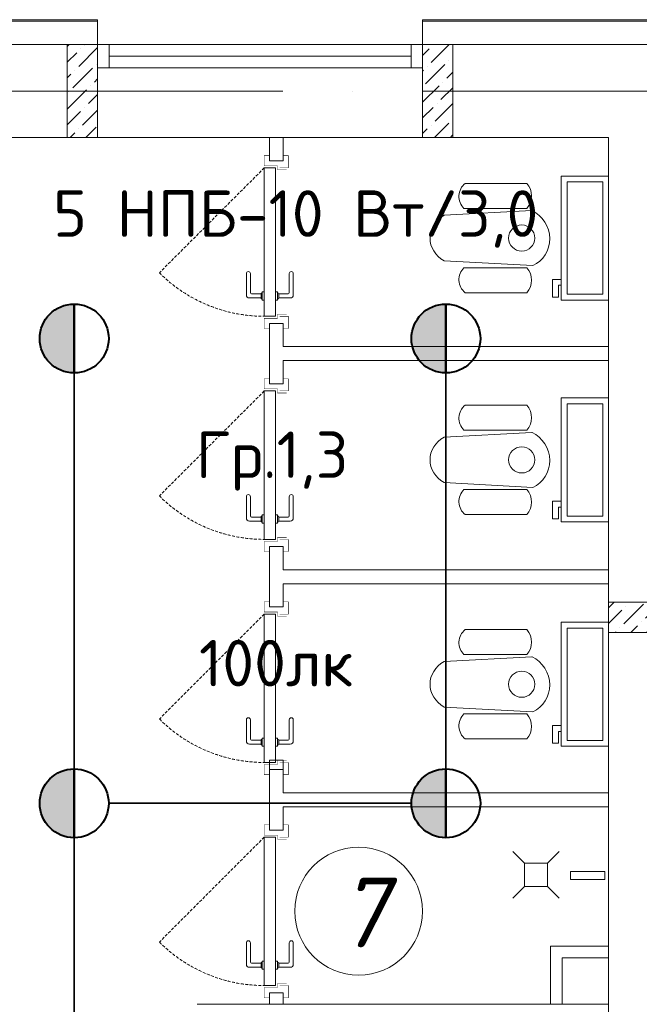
# Model space of a CAD drawing. Header units: millimetres. Extents: x 1114507 to 93926427, y 174473 to 817039.
# Tile 148 of 256: x 1492626 to 1495293, y 778495 to 782732. Entities that reach past the tile are written whole.
import ezdxf

# ---------------------------------------------------------------- set-up
doc = ezdxf.new("R2010")
doc.units = ezdxf.units.MM
for name, pattern in [('ACAD_ISO05W100', [33, 24, -3, 0, -3, 0, -3]), ('ACAD_ISO10W100', [18, 12, -3, 0, -3]), ('Beruniy Xref$0$DASHED', [19.05, 12.7, -6.35])]:
    doc.linetypes.add(name, pattern=pattern)
for name, color, linetype, lineweight in [('expl', 234, 'Continuous', 13), ('ось', 252, 'ACAD_ISO05W100', 25), ('размеры', 12, 'Continuous', 15), ('Сантехника', 150, 'Continuous', 13)]:
    doc.layers.add(name, color=color, linetype=linetype, lineweight=lineweight)
doc.layers.add('АСО-стены кирпич 380 мм', color=7, linetype='Continuous', lineweight=35, true_color=0x745739)
doc.styles.add('ISOCPEUR 1', font='isocpeur.TTF')
doc.styles.get("Standard").update_dxf_attribs({"font": 'isocpeui.ttf'})
doc.styles.add('Суннат', font='ariali.ttf', dxfattribs={"height": 250})

# ---------------------------------------------------------------- blocks, each defined once
blk = doc.blocks.new('blok1qavmak')
at = {"lineweight": 0, "ltscale": 100}
h = blk.add_hatch(dxfattribs=at)
h.set_pattern_fill('ANSI36', color=256, scale=15, style=0)
h.set_pattern_definition([(45, (579291.36, -595951.81), (25.2569703, 92.6088912), [119.0625, -23.8125, 0, -23.8125])])
h.paths.add_polyline_path([(1495560.8, 780225.1), (1495560.8, 780095.1), (1495160.8, 780095.1), (1495160.8, 780225.1)])
at = {"color": 252, "lineweight": 0, "ltscale": 100}
for p, q in [((1492960.8, 782732.1), (1491653.8, 782732.1)), ((1492960.8, 782625.1), (1492960.8, 782732.1)), ((1496560.8, 782732.1), (1494360.8, 782732.1)), ((1494360.8, 782625.1), (1494360.8, 782732.1))]:
    blk.add_line(p, q, dxfattribs=at)
at = {"color": 32, "lineweight": 0, "ltscale": 100}
for p, q in [((1492960.8, 782725.1), (1491660.8, 782725.1)), ((1496560.8, 782725.1), (1494360.8, 782725.1))]:
    blk.add_line(p, q, dxfattribs=at)
at = {"lineweight": 0, "ltscale": 100}
for p, q in [((1492960.8, 782625.1), (1491760.8, 782625.1)), ((1492960.8, 782225.1), (1492960.8, 782625.1)), ((1496560.8, 782625.1), (1494360.8, 782625.1)), ((1494360.8, 782225.1), (1494360.8, 782625.1)), ((1492960.8, 782225.1), (1492160.8, 782225.1)), ((1494360.8, 782225.1), (1492960.8, 782225.1)), ((1495160.8, 782225.1), (1494360.8, 782225.1)), ((1495160.8, 776325.1), (1495160.8, 782225.1)), ((1494960.8, 778495.1), (1494960.8, 778695.1)), ((1494960.8, 778695.1), (1495160.8, 778695.1)), ((1495160.8, 778695.1), (1495160.8, 778495.1)), ((1493390.8, 778495.1), (1495160.8, 778495.1)), ((1495160.8, 778495.1), (1494960.8, 778495.1))]:
    blk.add_line(p, q, dxfattribs=at)
at = {"linetype": 'Continuous', "lineweight": 0, "ltscale": 100}
for p, q in [((1492830.8, 782616.6, 0), (1492839.4, 782625.1, 0)), ((1492905.5, 782623.9, 0), (1492906.7, 782625.1, 0)), ((1494397.6, 782548.1, 0), (1494474.7, 782625.1, 0)), ((1494406.1, 782623.9, 0), (1494406.1, 782623.9, 0)), ((1492830.8, 782549.2, 0), (1492871.8, 782590.2, 0)), ((1492880.2, 782531.3, 0), (1492960.8, 782611.9, 0)), ((1492888.6, 782607, 0), (1492888.6, 782607, 0)), ((1494360.8, 782578.7, 0), (1494389.2, 782607, 0)), ((1494490.2, 782573.3, 0), (1494490.8, 782573.9, 0)), ((1492956, 782539.7, 0), (1492956, 782539.7, 0)), ((1494372.4, 782455.5, 0), (1494456.6, 782539.7, 0)), ((1494473.4, 782556.5, 0), (1494473.4, 782556.5, 0)), ((1492830.8, 782481.9, 0), (1492846.5, 782497.6, 0)), ((1492855, 782438.6, 0), (1492939.1, 782522.8, 0)), ((1492863.4, 782514.4, 0), (1492863.4, 782514.4, 0)), ((1494360.8, 782511.3, 0), (1494364, 782514.4, 0)), ((1494380.8, 782531.3, 0), (1494380.8, 782531.3, 0)), ((1494465, 782480.7, 0), (1494490.8, 782506.6, 0)), ((1492930.7, 782447.1, 0), (1492930.7, 782447.1, 0)), ((1492947.6, 782463.9, 0), (1492960.8, 782477.2, 0)), ((1494360.8, 782376.6, 0), (1494431.3, 782447.1, 0)), ((1494448.2, 782463.9, 0), (1494448.2, 782463.9, 0)), ((1492830.8, 782347.2, 0), (1492913.9, 782430.2, 0)), ((1492838.1, 782421.8, 0), (1492838.1, 782421.8, 0)), ((1492922.3, 782371.3, 0), (1492960.8, 782409.8, 0)), ((1494439.7, 782388.1, 0), (1494490.8, 782439.2, 0)), ((1494414.5, 782295.5, 0), (1494490.8, 782371.9, 0)), ((1494422.9, 782371.3, 0), (1494422.9, 782371.3, 0)), ((1492830.8, 782279.8, 0), (1492888.6, 782337.6, 0)), ((1492897, 782278.7, 0), (1492960.8, 782342.5, 0)), ((1492905.5, 782354.5, 0), (1492905.5, 782354.5, 0)), ((1494360.8, 782309.2, 0), (1494406.1, 782354.5, 0)), ((1494397.6, 782278.7, 0), (1494397.6, 782278.7, 0)), ((1494411.4, 782225.1, 0), (1494473.4, 782287.1, 0)), ((1494490.2, 782303.9, 0), (1494490.2, 782303.9, 0)), ((1492843.5, 782225.1, 0), (1492863.4, 782245, 0)), ((1492880.2, 782261.8, 0), (1492880.2, 782261.8, 0)), ((1492910.8, 782225.1, 0), (1492956, 782270.3, 0)), ((1494360.8, 782241.9, 0), (1494380.8, 782261.8, 0)), ((1494481.8, 782228.2, 0), (1494490.8, 782237.2, 0))]:
    blk.add_line(p, q, dxfattribs=at)
at = {"color": 5, "lineweight": 0}
for p, q in [((1493010.8, 782625.1), (1492960.8, 782625.1)), ((1492960.8, 782625.1), (1492960.8, 782525.1)), ((1494310.8, 782625.1), (1493010.8, 782625.1)), ((1493010.8, 782525.1), (1493010.8, 782625.1)), ((1494310.8, 782525.1), (1494310.8, 782625.1)), ((1494310.8, 782625.1), (1494360.8, 782625.1)), ((1494360.8, 782625.1), (1494360.8, 782525.1)), ((1494310.8, 782575.1), (1493010.8, 782575.1)), ((1492960.8, 782525.1), (1493010.8, 782525.1)), ((1494310.8, 782525.1), (1493010.8, 782525.1)), ((1494360.8, 782525.1), (1494310.8, 782525.1))]:
    blk.add_line(p, q, dxfattribs=at)
at = {"color": 1, "linetype": 'ACAD_ISO10W100', "lineweight": 0, "ltscale": 100}
blk.add_line((1518960.8, 782425.1), (1491960.8, 782425.1), dxfattribs=at)
at = {"color": 0, "lineweight": 0}
for p, q in [((1493700.8, 782125.1), (1493760.8, 782125.1)), ((1493602, 781547.6), (1493602, 781639.5)), ((1493619.5, 781639.5), (1493619.5, 781556.4)), ((1493786.6, 781639.5), (1493786.6, 781556.4)), ((1493804.1, 781547.6), (1493804.1, 781639.5)), ((1493679, 781560.7), (1493670.2, 781560.7)), ((1493670.2, 781560.7), (1493670.2, 781525.7)), ((1493679, 781525.7), (1493679, 781560.7)), ((1493727.1, 781560.7), (1493735.8, 781560.7)), ((1493735.8, 781560.7), (1493735.8, 781525.7)), ((1493665, 781534.5), (1493615.1, 781534.5)), ((1493623.9, 781552), (1493665, 781552)), ((1493665, 781534.5), (1493665, 781552)), ((1493669.3, 781556.4), (1493670.2, 781556.4)), ((1493670.2, 781530.1), (1493669.3, 781530.1)), ((1493670.2, 781525.7), (1493679, 781525.7)), ((1493735.8, 781525.7), (1493727.1, 781525.7)), ((1493736.7, 781556.4), (1493735.8, 781556.4)), ((1493735.8, 781530.1), (1493736.7, 781530.1)), ((1493782.2, 781552), (1493741.1, 781552)), ((1493741.1, 781534.5), (1493741.1, 781552)), ((1493741.1, 781534.5), (1493790.9, 781534.5)), ((1493700.8, 781425.1), (1493760.8, 781425.1)), ((1493700.8, 781165.1), (1493760.8, 781165.1)), ((1493602, 780587.6), (1493602, 780679.5)), ((1493619.5, 780679.5), (1493619.5, 780596.4)), ((1493786.6, 780679.5), (1493786.6, 780596.4)), ((1493804.1, 780587.6), (1493804.1, 780679.5)), ((1493623.9, 780592), (1493665, 780592)), ((1493665, 780574.5), (1493665, 780592)), ((1493669.3, 780596.4), (1493670.2, 780596.4)), ((1493679, 780600.7), (1493670.2, 780600.7)), ((1493670.2, 780600.7), (1493670.2, 780565.7)), ((1493679, 780565.7), (1493679, 780600.7)), ((1493727.1, 780600.7), (1493735.8, 780600.7)), ((1493735.8, 780600.7), (1493735.8, 780565.7)), ((1493736.7, 780596.4), (1493735.8, 780596.4)), ((1493782.2, 780592), (1493741.1, 780592)), ((1493741.1, 780574.5), (1493741.1, 780592)), ((1493665, 780574.5), (1493615.1, 780574.5)), ((1493670.2, 780570.1), (1493669.3, 780570.1)), ((1493670.2, 780565.7), (1493679, 780565.7)), ((1493735.8, 780565.7), (1493727.1, 780565.7)), ((1493735.8, 780570.1), (1493736.7, 780570.1)), ((1493741.1, 780574.5), (1493790.9, 780574.5)), ((1493700.8, 780465.1), (1493760.8, 780465.1)), ((1493700.8, 780205.1), (1493760.8, 780205.1)), ((1493602, 779627.6), (1493602, 779719.5)), ((1493619.5, 779719.5), (1493619.5, 779636.4)), ((1493786.6, 779719.5), (1493786.6, 779636.4)), ((1493804.1, 779627.6), (1493804.1, 779719.5)), ((1493665, 779614.5), (1493615.1, 779614.5)), ((1493623.9, 779632), (1493665, 779632)), ((1493665, 779614.5), (1493665, 779632)), ((1493669.3, 779636.4), (1493670.2, 779636.4)), ((1493670.2, 779610.1), (1493669.3, 779610.1)), ((1493679, 779640.7), (1493670.2, 779640.7)), ((1493670.2, 779640.7), (1493670.2, 779605.7)), ((1493679, 779605.7), (1493679, 779640.7)), ((1493727.1, 779640.7), (1493735.8, 779640.7)), ((1493735.8, 779640.7), (1493735.8, 779605.7)), ((1493736.7, 779636.4), (1493735.8, 779636.4)), ((1493735.8, 779610.1), (1493736.7, 779610.1)), ((1493782.2, 779632), (1493741.1, 779632)), ((1493741.1, 779614.5), (1493741.1, 779632)), ((1493741.1, 779614.5), (1493790.9, 779614.5)), ((1493670.2, 779605.7), (1493679, 779605.7)), ((1493735.8, 779605.7), (1493727.1, 779605.7)), ((1493700.8, 779505.1), (1493760.8, 779505.1)), ((1493700.8, 779245.1), (1493760.8, 779245.1)), ((1493602, 778667.6), (1493602, 778759.5)), ((1493619.5, 778759.5), (1493619.5, 778676.4)), ((1493786.6, 778759.5), (1493786.6, 778676.4)), ((1493804.1, 778667.6), (1493804.1, 778759.5)), ((1493669.3, 778676.4), (1493670.2, 778676.4)), ((1493679, 778680.7), (1493670.2, 778680.7)), ((1493670.2, 778680.7), (1493670.2, 778645.7)), ((1493679, 778645.7), (1493679, 778680.7)), ((1493727.1, 778680.7), (1493735.8, 778680.7)), ((1493735.8, 778680.7), (1493735.8, 778645.7)), ((1493736.7, 778676.4), (1493735.8, 778676.4)), ((1493665, 778654.5), (1493615.1, 778654.5)), ((1493623.9, 778672), (1493665, 778672)), ((1493665, 778654.5), (1493665, 778672)), ((1493670.2, 778650.1), (1493669.3, 778650.1)), ((1493670.2, 778645.7), (1493679, 778645.7)), ((1493735.8, 778645.7), (1493727.1, 778645.7)), ((1493735.8, 778650.1), (1493736.7, 778650.1)), ((1493782.2, 778672), (1493741.1, 778672)), ((1493741.1, 778654.5), (1493741.1, 778672)), ((1493741.1, 778654.5), (1493790.9, 778654.5)), ((1493700.8, 778545.1), (1493760.8, 778545.1))]:
    blk.add_line(p, q, dxfattribs=at)
at = {"color": 0, "linetype": 'Beruniy Xref$0$DASHED', "lineweight": 0}
for p, q in [((1493679, 782094.5), (1493227.3, 781642.8)), ((1493679, 781134.5), (1493227.3, 780682.8)), ((1493679, 780174.5), (1493227.3, 779722.8)), ((1493679, 779214.5), (1493227.3, 778762.8))]:
    blk.add_line(p, q, dxfattribs=at)
at = {"lineweight": 0}
for p, q in [((1494748.9, 779152.5), (1494798.9, 779102.5)), ((1494948.9, 779152.5), (1494898.9, 779102.5)), ((1494898.9, 779102.5), (1494798.9, 779102.5)), ((1494798.9, 779102.5), (1494798.9, 779002.5)), ((1494898.9, 779002.5), (1494898.9, 779102.5)), ((1494997.8, 779031.5), (1494997.8, 779066.2)), ((1494997.8, 779066.2), (1495145.1, 779066.2)), ((1495145.1, 779066.2), (1495145.1, 779031.5)), ((1495145.1, 779031.5), (1494997.8, 779031.5)), ((1494748.9, 778952.5), (1494798.9, 779002.5)), ((1494798.9, 779002.5), (1494898.9, 779002.5)), ((1494948.9, 778952.5), (1494898.9, 779002.5))]:
    blk.add_line(p, q, dxfattribs=at)
at = {"color": 144, "lineweight": 0, "ltscale": 100}
for p, q in [((1495160.8, 778745.1), (1494910.8, 778745.1)), ((1494910.8, 778745.1), (1494910.8, 778495.1))]:
    blk.add_line(p, q, dxfattribs=at)
at = {"color": 0, "lineweight": 0, "const_width": 1.75}
for points in [[(1493700.8, 782147), (1493679, 782147), (1493679, 782103.2), (1493735.8, 782103.2), (1493735.8, 782085.7), (1493775.2, 782085.7)], [(1493744.6, 782094.5), (1493782.7, 782094.5), (1493782.7, 782147), (1493760.8, 782147)], [(1493700.8, 781403.2), (1493679, 781403.2), (1493679, 781447), (1493735.8, 781447), (1493735.8, 781464.5), (1493775.2, 781464.5)], [(1493744.6, 781455.7), (1493782.7, 781455.7), (1493782.7, 781403.2), (1493760.8, 781403.2)], [(1493700.8, 781187), (1493679, 781187), (1493679, 781143.2), (1493735.8, 781143.2), (1493735.8, 781125.7), (1493775.2, 781125.7)], [(1493744.6, 781134.5), (1493782.7, 781134.5), (1493782.7, 781187), (1493760.8, 781187)], [(1493700.8, 780443.2), (1493679, 780443.2), (1493679, 780487), (1493735.8, 780487), (1493735.8, 780504.5), (1493775.2, 780504.5)], [(1493744.6, 780495.7), (1493782.7, 780495.7), (1493782.7, 780443.2), (1493760.8, 780443.2)], [(1493700.8, 780227), (1493679, 780227), (1493679, 780183.2), (1493735.8, 780183.2), (1493735.8, 780165.7), (1493775.2, 780165.7)], [(1493744.6, 780174.5), (1493782.7, 780174.5), (1493782.7, 780227), (1493760.8, 780227)], [(1493700.8, 779483.2), (1493679, 779483.2), (1493679, 779527), (1493735.8, 779527), (1493735.8, 779544.5), (1493775.2, 779544.5)], [(1493744.6, 779535.7), (1493782.7, 779535.7), (1493782.7, 779483.2), (1493760.8, 779483.2)], [(1493700.8, 779267), (1493679, 779267), (1493679, 779223.2), (1493735.8, 779223.2), (1493735.8, 779205.7), (1493775.2, 779205.7)], [(1493744.6, 779214.5), (1493782.7, 779214.5), (1493782.7, 779267), (1493760.8, 779267)], [(1493700.8, 778523.2), (1493679, 778523.2), (1493679, 778567), (1493735.8, 778567), (1493735.8, 778584.5), (1493775.2, 778584.5)], [(1493744.6, 778575.7), (1493782.7, 778575.7), (1493782.7, 778523.2), (1493760.8, 778523.2)]]:
    blk.add_lwpolyline(points, dxfattribs=at)
at = {"color": 0, "lineweight": 0}
for points in [[(1493727.1, 782094.5), (1493679, 782094.5), (1493679, 781455.7), (1493727.1, 781455.7), (1493727.1, 782094.5)], [(1493727.1, 781134.5), (1493679, 781134.5), (1493679, 780495.7), (1493727.1, 780495.7), (1493727.1, 781134.5)], [(1493727.1, 780174.5), (1493679, 780174.5), (1493679, 779535.7), (1493727.1, 779535.7), (1493727.1, 780174.5)], [(1493727.1, 779214.5), (1493679, 779214.5), (1493679, 778575.7), (1493727.1, 778575.7), (1493727.1, 779214.5)]]:
    blk.add_lwpolyline(points, dxfattribs=at)
at = {"color": 0, "linetype": 'Beruniy Xref$0$DASHED', "lineweight": 0}
for centre in [(1493679, 782094.5), (1493679, 781134.5), (1493679, 780174.5), (1493679, 779214.5)]:
    blk.add_arc(centre, 638.7, 225, 270, dxfattribs=at)
at = {"color": 0, "lineweight": 0}
for centre, radius, start, end in [((1493610.8, 781639.5), 8.75, 360, 180), ((1493795.3, 781639.5), 8.75, 360, 180), ((1493615.1, 781547.6), 13.1, 180, 270), ((1493623.9, 781556.4), 4.37, 180, 270), ((1493669.3, 781552), 4.37, 90, 180), ((1493669.3, 781534.5), 4.37, 180, 270), ((1493736.7, 781552), 4.37, 360, 90), ((1493736.7, 781534.5), 4.37, 270, 360), ((1493782.2, 781556.4), 4.37, 270, 360), ((1493790.9, 781547.6), 13.1, 270, 360), ((1493610.8, 780679.5), 8.75, 360, 180), ((1493795.3, 780679.5), 8.75, 360, 180), ((1493615.1, 780587.6), 13.1, 180, 270), ((1493623.9, 780596.4), 4.37, 180, 270), ((1493669.3, 780592), 4.37, 90, 180), ((1493736.7, 780592), 4.37, 360, 90), ((1493782.2, 780596.4), 4.37, 270, 360), ((1493790.9, 780587.6), 13.1, 270, 360), ((1493669.3, 780574.5), 4.37, 180, 270), ((1493736.7, 780574.5), 4.37, 270, 360), ((1493610.8, 779719.5), 8.75, 360, 180), ((1493795.3, 779719.5), 8.75, 360, 180), ((1493615.1, 779627.6), 13.1, 180, 270), ((1493623.9, 779636.4), 4.37, 180, 270), ((1493669.3, 779632), 4.37, 90, 180), ((1493669.3, 779614.5), 4.37, 180, 270), ((1493736.7, 779632), 4.37, 360, 90), ((1493736.7, 779614.5), 4.37, 270, 360), ((1493782.2, 779636.4), 4.37, 270, 360), ((1493790.9, 779627.6), 13.1, 270, 360), ((1493610.8, 778759.5), 8.75, 360, 180), ((1493795.3, 778759.5), 8.75, 360, 180), ((1493623.9, 778676.4), 4.37, 180, 270), ((1493669.3, 778672), 4.37, 90, 180), ((1493736.7, 778672), 4.37, 360, 90), ((1493782.2, 778676.4), 4.37, 270, 360), ((1493615.1, 778667.6), 13.1, 180, 270), ((1493669.3, 778654.5), 4.37, 180, 270), ((1493736.7, 778654.5), 4.37, 270, 360), ((1493790.9, 778667.6), 13.1, 270, 360)]:
    blk.add_arc(centre, radius, start, end, dxfattribs=at)
at = {"layer": 'АСО-стены кирпич 380 мм', "color": 5, "lineweight": 0}
for p, q in [((1493700.8, 782125.1), (1493700.8, 782225.2)), ((1493760.8, 782225.2), (1493760.8, 782125.1)), ((1493760.8, 782125.1), (1493700.8, 782125.1)), ((1493700.8, 781165.1), (1493700.8, 781425.1)), ((1493700.8, 781425.1), (1493760.8, 781425.1)), ((1493760.8, 781425.1), (1493760.8, 781325.1)), ((1493760.8, 781325.1), (1495160.8, 781325.1)), ((1495160.8, 781325.1), (1495160.8, 781265.1)), ((1493760.8, 781265.1), (1493760.8, 781165.1)), ((1495160.8, 781265.1), (1493760.8, 781265.1)), ((1493760.8, 781165.1), (1493700.8, 781165.1)), ((1493700.8, 780205.1), (1493700.8, 780465.1)), ((1493700.8, 780465.1), (1493760.8, 780465.1)), ((1493760.8, 780465.1), (1493760.8, 780365.1)), ((1493760.8, 780365.1), (1495160.8, 780365.1)), ((1495160.8, 780365.1), (1495160.8, 780305.1)), ((1493760.8, 780305.1), (1493760.8, 780205.1)), ((1495160.8, 780305.1), (1493760.8, 780305.1)), ((1493760.8, 780205.1), (1493700.8, 780205.1)), ((1493700.8, 779245.1), (1493700.9, 779545.1)), ((1493700.9, 779545.1), (1493760.9, 779545.1)), ((1493760.9, 779545.1), (1493760.8, 779405.1)), ((1493760.8, 779405.1), (1495160.8, 779405.1)), ((1495160.8, 779405.1), (1495160.8, 779345.1)), ((1493760.8, 779345.1), (1493760.8, 779245.1)), ((1495160.8, 779345.1), (1493760.8, 779345.1)), ((1493760.8, 779245.1), (1493700.8, 779245.1)), ((1493700.8, 778495.1), (1493700.8, 778545.1)), ((1493760.8, 778545.1), (1493760.8, 778495.1))]:
    blk.add_line(p, q, dxfattribs=at)
at = {"layer": 'размеры', "lineweight": 0, "ltscale": 5}
for p, q in [((1492830.8, 782625.1), (1492960.8, 782625.1)), ((1492830.8, 782225.1), (1492830.8, 782625.1)), ((1492960.8, 782625.1), (1492960.8, 782225.1)), ((1494360.8, 782625.1), (1494490.8, 782625.1)), ((1494360.8, 782225.1), (1494360.8, 782625.1)), ((1494490.8, 782625.1), (1494490.8, 782225.1)), ((1492960.8, 782225.1), (1492830.8, 782225.1)), ((1494490.8, 782225.1), (1494360.8, 782225.1))]:
    blk.add_line(p, q, dxfattribs=at)
for points in [[(1495560.8, 780225.1), (1495560.8, 780095.1), (1495160.8, 780095.1), (1495160.8, 780225.1)], [(1495560.8, 780095.1), (1495560.8, 780225.1), (1495160.8, 780225.1), (1495160.8, 780095.1)]]:
    blk.add_lwpolyline(points, close=True, dxfattribs=at)
at = {"layer": 'Сантехника', "lineweight": 0}
for p, q in [((1494544.1, 782027.9), (1494809.4, 782027.9)), ((1494831.5, 781910.7), (1494452.7, 781890.4)), ((1494538.7, 781919.8), (1494809.4, 781919.8)), ((1494452.7, 781694.4), (1494834.4, 781673.9)), ((1494538.7, 781664.9), (1494809.4, 781664.9)), ((1494544.1, 781556.8), (1494809.4, 781556.8)), ((1494544.1, 781073.5), (1494809.4, 781073.5)), ((1494538.7, 780965.4), (1494809.4, 780965.4)), ((1494831.5, 780956.3), (1494452.7, 780936)), ((1494452.7, 780740), (1494834.4, 780719.5)), ((1494538.7, 780710.5), (1494809.4, 780710.5)), ((1494544.1, 780602.4), (1494809.4, 780602.4)), ((1494544.1, 780107.9), (1494809.4, 780107.9)), ((1494831.5, 779990.7), (1494452.7, 779970.4)), ((1494538.7, 779999.8), (1494809.4, 779999.8)), ((1494452.7, 779774.4), (1494834.4, 779753.9)), ((1494538.7, 779744.9), (1494809.4, 779744.9)), ((1494544.1, 779636.8), (1494809.4, 779636.8))]:
    blk.add_line(p, q, dxfattribs=at)
for points in [[(1495160.8, 782059.1), (1494957.6, 782059.1), (1494957.6, 781525.7), (1495160.8, 781525.7)], [(1495135.8, 782034.1), (1494982.6, 782034.1), (1494982.6, 781550.7), (1495135.8, 781550.7)], [(1495160.8, 781104.7), (1494957.6, 781104.7), (1494957.6, 780571.3), (1495160.8, 780571.3)], [(1495135.8, 781079.7), (1494982.6, 781079.7), (1494982.6, 780596.3), (1495135.8, 780596.3)], [(1495160.8, 780139.1), (1494957.6, 780139.1), (1494957.6, 779605.7), (1495160.8, 779605.7)], [(1495135.8, 780114.1), (1494982.6, 780114.1), (1494982.6, 779630.7), (1495135.8, 779630.7)]]:
    blk.add_lwpolyline(points, close=True, dxfattribs=at)
for points in [[(1494957.6, 781614.6), (1494919.5, 781614.6), (1494919.5, 781538.4), (1494944.9, 781538.4), (1494944.9, 781589.2), (1494957.6, 781589.2)], [(1494957.6, 780660.2), (1494919.5, 780660.2), (1494919.5, 780584), (1494944.9, 780584), (1494944.9, 780634.8), (1494957.6, 780634.8)], [(1494957.6, 779694.6), (1494919.5, 779694.6), (1494919.5, 779618.4), (1494944.9, 779618.4), (1494944.9, 779669.2), (1494957.6, 779669.2)]]:
    blk.add_lwpolyline(points, dxfattribs=at)
for centre in [(1494787.2, 781792.4), (1494787.2, 780838), (1494787.2, 779872.4)]:
    blk.add_circle(centre, 56.3, dxfattribs=at)
for centre, radius, start, end in [((1494588.3, 781971.5), 71.6, 128.0827, 226.1727), ((1494747.6, 781973.9), 82.1, 318.785, 41.145), ((1494588.3, 781613.2), 71.6, 133.8273, 231.9173), ((1494747.6, 781610.8), 82.1, 318.855, 41.215), ((1494588.3, 781017.1), 71.6, 128.0827, 226.1727), ((1494747.6, 781019.5), 82.1, 318.785, 41.145), ((1494588.3, 780658.8), 71.6, 133.8273, 231.9173), ((1494747.6, 780656.4), 82.1, 318.855, 41.215), ((1494588.3, 780051.5), 71.6, 128.0827, 226.1727), ((1494747.6, 780053.9), 82.1, 318.785, 41.145), ((1494588.3, 779693.2), 71.6, 133.8273, 231.9173), ((1494747.6, 779690.8), 82.1, 318.855, 41.215)]:
    blk.add_arc(centre, radius, start, end, dxfattribs=at)
at = {"layer": 'Сантехника', "lineweight": 0, "extrusion": (0, 0, -1)}
for centre, major_axis, ratio, start_param, end_param in [((1494779.9, 781793.7), (70.6, -111.3), 0.957892, 4.142259, 6.427427), ((1494530.5, 781792.4), (138, 0), 0.859529, 2.169462, 4.113723), ((1494530.5, 780838), (138, 0), 0.859529, 2.169462, 4.113723), ((1494779.9, 780839.3), (70.6, -111.3), 0.957892, 4.142259, 6.427427), ((1494779.9, 779873.7), (70.6, -111.3), 0.957892, 4.142259, 6.427427), ((1494530.5, 779872.4), (138, 0), 0.859529, 2.169462, 4.113723)]:
    blk.add_ellipse(centre, major_axis=major_axis, ratio=ratio, start_param=start_param, end_param=end_param, dxfattribs=at)
blk = doc.blocks.new('имтмт')
at = {"layer": 'ось'}
h = blk.add_hatch(color=256, dxfattribs=at)
h.set_gradient(color2=(0, 0, 0), one_color=1)
h.paths.add_polyline_path([(342295.9, 169436.7, 0.414214), (342444.3, 169585.1, 0.414214), (342295.9, 169733.4)])
at = {"color": 1, "lineweight": 40}
for p, q in [((342295.9, 169733.4, 0), (342295.9, 169436.7, 0)), ((342295.9, 169733.4, 0), (342295.9, 169436.7, 0)), ((342295.9, 169436.7, 0), (342295.9, 169733.4, 0))]:
    blk.add_line(p, q, dxfattribs=at)
blk.add_circle((342295.9, 169585.1, 0), 148.3, dxfattribs=at)
blk.add_circle((342295.9, 169585.1, 0), 148.3, dxfattribs=at)
blk.add_circle((342295.9, 169585.1, 0), 148.3, dxfattribs=at)

msp = doc.modelspace()

# ---------------------------------------------------------------- linework, layer by layer
at = {"layer": 'expl', "lineweight": 0}
msp.add_circle((1494085.2, 778895.9), 275.1, dxfattribs=at)

# ---------------------------------------------------------------- texts
at = {"lineweight": 0, "insert": (1494201.8, 779040.5), "char_height": 300, "width": 349.19, "attachment_point": 3}
msp.add_mtext('7', dxfattribs=at)

# ---------------------------------------------------------------- next in the draw order: block references
at = {"color": 0}
msp.add_blockref('blok1qavmak', (0, 0), dxfattribs=at)

# ---------------------------------------------------------------- next in the draw order: linework, layer by layer
at = {"color": 0, "lineweight": 35, "ltscale": 100}
for p, q in [((1492860.8, 781211.8), (1492860.8, 779508.4)), ((1494460.8, 781211.8), (1494460.8, 779508.4)), ((1493009.2, 779360.1), (1494312.5, 779360.1)), ((1492860.8, 779211.8), (1492860.8, 777508.4))]:
    msp.add_line(p, q, dxfattribs=at)

# ---------------------------------------------------------------- next in the draw order: block references
at = {"lineweight": 40, "transparency": 33554646, "rotation": 180}
for p in [(1835156.8, 950945.2, 0), (1836756.8, 950945.2, 0), (1835156.8, 948945.2, 0), (1836756.8, 948945.2, 0)]:
    msp.add_blockref('имтмт', p, dxfattribs=at)

# ---------------------------------------------------------------- next in the draw order: texts
at = {"linetype": 'ByBlock', "lineweight": 30, "ltscale": 10, "insert": (1197603, 784433.1, 0), "char_height": 250, "width": 18040, "attachment_point": 1, "style": 'ISOCPEUR 1'}
msp.add_mtext('     Рабочая документация по объекту: {\\C7;школы ^J}     Настоящий проект выполнен на основании чертежей марки АС, ВК и ОВ в соответствии с требованиями КМК и ПУЭ.\\P     Внешнее электроснабжение решается в отдельном проекте "Внутриплощадочных сетей"\\P     Проект энергоснабжения школы.\\P     Установленная мощность 33,6 кВт; Расчетная мощность 30,2 кВт  \\P     По надежности энергоснабжения школа относится к потребителям II категории.\\P\\pi1291.6675,t0,19518.5175;{\\LСиловое электрооборудование:\\P\\pi0,tz;}     В качестве вводно-распределительного и силового щита принят щит {\\C0;ПР11-3060-21УЗ (изготовить индв. по заказу) }. В качестве осветительного и силового щита принять щит ЩРВ-6 {\\C0;(изготовить индв. по заказу)} и щит комплектный ОЩВ.\\P\\pt0,19518.5175;     Электропотребителями здания  являются: освещение, штепсельные розетки, электропотребители технологического оборудования. Главный распределительный щит, силовые щиты и щиты освещения приняты сборными с модульными автоматическими выключателями с установкой на DIN-рейку по индивидуальному заказу. В распределительных щитах предусматривается устройство заземляющей шины. Фазораспределение злектронагрузок должно быть равномерным. Автоматические выключатели на розеточных группах имеют устройства  защитного отключения. \\P\\ptz;     Силовыми электроприемниками являются потребители сантехнического и технологического оборудования помещений. Магистральные и распределительные сети выполняются медным кабелем ВВГнг  в винипластовых  трубах в стенах срыто под штукатуркой. Ответвительные коробки установить скрыто на стене.\\P     1.  Розетки разместить на высоте 1800 мм от чистого пола в  помещениях   для  пребывания  детей  (А также см. уточнение по плану)  согласно пункта 12.34 КМК КМК КМК 2.04.17-19. ^J     2.  Выключатели во всех помещениях разместить на высоте 1800 мм.  Отступ от проёмов дверей - 200 мм, а также см. уточнение по плану.^J  Допускается установка выключателей под потолком с управлением при помощи шнура. ПУЭ п. 6.6.31.^J  Установка штепсельных розеток в ванных комнатах, душевых, мыльных помещениях бань, помещениях, содержащих нагреватели для саун (далее по тексту «саунах»), а также в стиральных помещениях прачечных не допускается ПУЭ п. 7.1.48.^JМинимальное расстояние от выключателей, штепсельных розеток и элементов электроустановок до газопроводов должно быть не менее 0,5 м ПУЭ п. 7.1.50.\\P{\\O      \\L\\oЭлектроосвещение}\\P     В соответствии КМК КМК 2.01.05-19. в проекте предусматривается общее рабочее, эвакуационное освещение на напряжение 220В.  Рабочее освещение предусматривается во всех помещениях комплекса, эвакуационное - в коридорах, в фойе, лестничных клетках, вестибюле. На выходах по пути эвакуации устанавливаются световые указатели "Выход" с аккумуляторными  батареями. Светильники аварийного освещения обозначаются значком "А" и выбираются из числа светильников рабочего освещения и питаются от щита ЩАО. Управление освещением выполняется включателями, устанавливаемыми по месту. Выбор светильников произведен в соответствии с назначением помещений, их конструктивными особенностями и характеристикой окружающей среды. В качестве источников света приняты светильники потолочные светодиодные LED панели и {\\C0;светодиодные линейные светильники} . Групповые сети освещения выполняются медным кабелем ВВГнг в винипластовой трубе.\\P\\pi1896.36,t0,28627.16;{\\LЗаземление}\\P\\pi0,tz;     Для защиты от поражения  электрическим током применяется система заземления TN-S  (используется 3я и 5я  жила  кабеля) и выполняется уравнивание потенциалов. Все металлические нетоковедущие части электрооборудования подлежат заземлению. В качестве заземляющих проводников используются нулевые провода сети и специальные заземляющие проводники, прокладываемые совместно с рабочими проводниками от электрощитов до электропотребителей. Сопротивление растеканию тока заземляющих устройств не должно превышать 4 Ом в любое время года. Внутренний контур заземления необходимо присоединить к наружному контуру заземления. Защита от заноса высокого потенциала и уравнивание потенциалов выполняется путем присоединения металлической арматуры фундаментов к горизонтальному  заземлителю. Все соединения выполнить сваркой.', dxfattribs=at)
at = {"color": 0, "char_height": 200, "attachment_point": 1, "style": 'Суннат'}
for s, insert, width in [('{\\fISOCPEUR|b0|i0|c0|p34;5\\fISOCPEUR|b0|i0|c204|p34; НПБ-10 Вт/3,0}', (1492770.3, 781997.8), 4126.459), ('{\\fISOCPEUR|b0|i0|c204|p34;Гр.\\fISOCPEUR|b0|i0|c0|p34;1,3}', (1493384.3, 780960.1), 2509.849)]:
    msp.add_mtext(s, dxfattribs=dict(at, insert=insert, width=width))
at = {"color": 1, "insert": (1493398.1, 780063.3), "char_height": 200, "width": 2509.849, "attachment_point": 1, "style": 'Суннат'}
msp.add_mtext('{\\fISOCPEUR|b0|i0|c0|p34;10\\fISOCPEUR|b0|i0|c204|p34;0лк}', dxfattribs=at)

doc.saveas('drawing.dxf')
